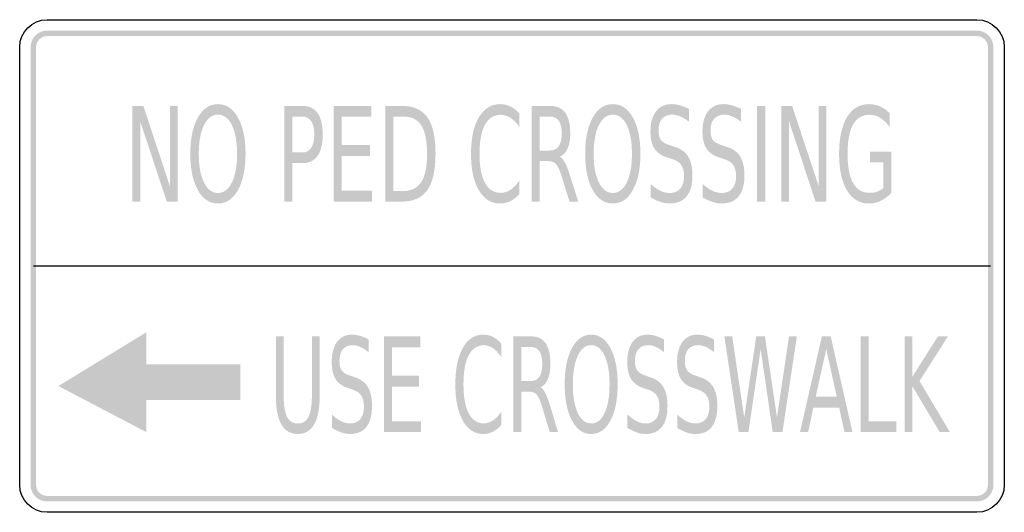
# Model space of a CAD drawing. Header units: inches. Extents: x -0.5 to 0.5, y -0.25 to 0.25.
import ezdxf

# ---------------------------------------------------------------- set-up
doc = ezdxf.new("R2010")
doc.units = ezdxf.units.IN
doc.header["$MEASUREMENT"] = 0

msp = doc.modelspace()

# ---------------------------------------------------------------- hatches: boundary and pattern name
for points in [[(-0.47222, 0.23889), (-0.47385, 0.23881), (-0.47547, 0.23857), (-0.47706, 0.23817), (-0.4786, 0.23762), (-0.48008, 0.23692), (-0.48148, 0.23608), (-0.48279, 0.23511), (-0.48401, 0.23401), (-0.4851, 0.2328), (-0.48608, 0.23148), (-0.48692, 0.23008), (-0.48762, 0.2286), (-0.48817, 0.22706), (-0.48857, 0.22547), (-0.48881, 0.22386), (-0.48889, 0.22222), (-0.48333, 0.22222), (-0.48328, 0.22331), (-0.48312, 0.22439), (-0.48285, 0.22545), (-0.48249, 0.22647), (-0.48202, 0.22746), (-0.48146, 0.2284), (-0.48081, 0.22927), (-0.48008, 0.23008), (-0.47927, 0.23081), (-0.47839, 0.23146), (-0.47746, 0.23202), (-0.47647, 0.23249), (-0.47545, 0.23286), (-0.47439, 0.23312), (-0.47331, 0.23328), (-0.47222, 0.23333), (-0.47222, 0.23889)], [(-0.47222, 0.23333), (0.47222, 0.23333), (0.47222, 0.23889), (-0.47222, 0.23889), (-0.47222, 0.23333)], [(0.48889, 0.22222), (0.48881, 0.22386), (0.48857, 0.22547), (0.48817, 0.22706), (0.48762, 0.2286), (0.48692, 0.23008), (0.48608, 0.23148), (0.48511, 0.2328), (0.48401, 0.23401), (0.4828, 0.23511), (0.48148, 0.23608), (0.48008, 0.23692), (0.4786, 0.23762), (0.47706, 0.23817), (0.47547, 0.23857), (0.47386, 0.23881), (0.47222, 0.23889), (0.47222, 0.23333), (0.47331, 0.23328), (0.47439, 0.23312), (0.47545, 0.23286), (0.47648, 0.23249), (0.47746, 0.23202), (0.4784, 0.23146), (0.47927, 0.23081), (0.48008, 0.23008), (0.48081, 0.22927), (0.48146, 0.2284), (0.48202, 0.22746), (0.48249, 0.22647), (0.48286, 0.22545), (0.48312, 0.22439), (0.48328, 0.22331), (0.48333, 0.22222), (0.48889, 0.22222)], [(-0.48333, -0.22222), (-0.48333, 0.22222), (-0.48889, 0.22222), (-0.48889, -0.22222), (-0.48333, -0.22222)], [(0.48333, 0.22222), (0.48333, -0.22222), (0.48889, -0.22222), (0.48889, 0.22222), (0.48333, 0.22222)], [(-0.38548, 0.16255), (-0.37442, 0.16255), (-0.34751, 0.08122), (-0.34751, 0.16255), (-0.33956, 0.16255), (-0.33956, 0.06533), (-0.35062, 0.06533), (-0.37754, 0.14666), (-0.37754, 0.06533), (-0.38548, 0.06533), (-0.38548, 0.16255)], [(-0.18119, 0.16255), (-0.14285, 0.16255), (-0.14285, 0.15148), (-0.17297, 0.15148), (-0.17297, 0.1227), (-0.14407, 0.1227), (-0.14407, 0.11163), (-0.17297, 0.11163), (-0.17297, 0.0764), (-0.14209, 0.0764), (-0.14209, 0.06533), (-0.18119, 0.06533), (-0.18119, 0.16255)], [(0.24893, 0.16255), (0.25715, 0.16255), (0.25715, 0.06533), (0.24893, 0.06533), (0.24893, 0.16255)], [(0.27345, 0.16255), (0.28451, 0.16255), (0.31143, 0.08122), (0.31143, 0.16255), (0.31937, 0.16255), (0.31937, 0.06533), (0.30831, 0.06533), (0.2814, 0.14666), (0.2814, 0.06533), (0.27345, 0.06533), (0.27345, 0.16255)], [(-0.3713, -0.06725), (-0.3713, -0.16865), (-0.46072, -0.12185), (-0.3713, -0.06725)], [(-0.12991, -0.07143), (-0.09317, -0.07143), (-0.09317, -0.0825), (-0.12203, -0.0825), (-0.12203, -0.11128), (-0.09434, -0.11128), (-0.09434, -0.12235), (-0.12203, -0.12235), (-0.12203, -0.15758), (-0.09243, -0.15758), (-0.09243, -0.16865), (-0.12991, -0.16865), (-0.12991, -0.07143)], [(0.21568, -0.07143), (0.22364, -0.07143), (0.23585, -0.15361), (0.24805, -0.07143), (0.25688, -0.07143), (0.26912, -0.15361), (0.28133, -0.07143), (0.28929, -0.07143), (0.27471, -0.16865), (0.2648, -0.16865), (0.25255, -0.08426), (0.24013, -0.16865), (0.23026, -0.16865), (0.21568, -0.07143)], [(0.35424, -0.07143), (0.36212, -0.07143), (0.36212, -0.15758), (0.39042, -0.15758), (0.39042, -0.16865), (0.35424, -0.16865), (0.35424, -0.07143)], [(0.39864, -0.07143), (0.40652, -0.07143), (0.40652, -0.11252), (0.43261, -0.07143), (0.44274, -0.07143), (0.41388, -0.11675), (0.44477, -0.16865), (0.43443, -0.16865), (0.40652, -0.12183), (0.40652, -0.16865), (0.39864, -0.16865), (0.39864, -0.07143)], [(-0.27581, -0.0999), (-0.37157, -0.0999), (-0.37157, -0.13601), (-0.27581, -0.13601), (-0.27581, -0.0999)], [(-0.48889, -0.22222), (-0.48881, -0.22386), (-0.48857, -0.22547), (-0.48817, -0.22706), (-0.48762, -0.2286), (-0.48692, -0.23008), (-0.48608, -0.23148), (-0.4851, -0.2328), (-0.48401, -0.23401), (-0.48279, -0.23511), (-0.48148, -0.23608), (-0.48008, -0.23692), (-0.4786, -0.23762), (-0.47706, -0.23817), (-0.47547, -0.23857), (-0.47385, -0.23881), (-0.47222, -0.23889), (-0.47222, -0.23333), (-0.47331, -0.23328), (-0.47439, -0.23312), (-0.47545, -0.23285), (-0.47647, -0.23249), (-0.47746, -0.23202), (-0.47839, -0.23146), (-0.47927, -0.23081), (-0.48008, -0.23008), (-0.48081, -0.22927), (-0.48146, -0.22839), (-0.48202, -0.22746), (-0.48249, -0.22647), (-0.48285, -0.22545), (-0.48312, -0.22439), (-0.48328, -0.22331), (-0.48333, -0.22222), (-0.48889, -0.22222)], [(0.47222, -0.23889), (0.47386, -0.23881), (0.47547, -0.23857), (0.47706, -0.23817), (0.4786, -0.23762), (0.48008, -0.23692), (0.48148, -0.23608), (0.4828, -0.23511), (0.48401, -0.23401), (0.48511, -0.2328), (0.48608, -0.23148), (0.48692, -0.23008), (0.48762, -0.2286), (0.48817, -0.22706), (0.48857, -0.22547), (0.48881, -0.22386), (0.48889, -0.22222), (0.48333, -0.22222), (0.48328, -0.22331), (0.48312, -0.22439), (0.48286, -0.22545), (0.48249, -0.22647), (0.48202, -0.22746), (0.48146, -0.22839), (0.48081, -0.22927), (0.48008, -0.23008), (0.47927, -0.23081), (0.4784, -0.23146), (0.47746, -0.23202), (0.47648, -0.23249), (0.47545, -0.23285), (0.47439, -0.23312), (0.47331, -0.23328), (0.47222, -0.23333), (0.47222, -0.23889)], [(0.47222, -0.23333), (-0.47222, -0.23333), (-0.47222, -0.23889), (0.47222, -0.23889), (0.47222, -0.23333)]]:
    msp.add_hatch(color=7).paths.add_polyline_path(points)
h = msp.add_hatch(color=7)
edge = h.paths.add_edge_path()
edge.add_spline(control_points=[(-0.29865, 0.16431), (-0.29013, 0.16431), (-0.28332, 0.15974), (-0.27824, 0.1506), (-0.27315, 0.14146), (-0.2706, 0.12921), (-0.2706, 0.11384), (-0.2706, 0.09852), (-0.27315, 0.08629), (-0.27824, 0.07715), (-0.28332, 0.06801), (-0.29013, 0.06344), (-0.29865, 0.06344), (-0.30717, 0.06344), (-0.31398, 0.068), (-0.31908, 0.07712), (-0.32418, 0.08623), (-0.32673, 0.09848), (-0.32673, 0.11384), (-0.32673, 0.12921), (-0.32418, 0.14146), (-0.31908, 0.1506), (-0.31398, 0.15974), (-0.30717, 0.16431), (-0.29865, 0.16431)], knot_values=[0, 0, 0, 0, 1, 1, 1, 2, 2, 2, 3, 3, 3, 4, 4, 4, 5, 5, 5, 6, 6, 6, 7, 7, 7, 8, 8, 8, 8], degree=3, periodic=0)
edge = h.paths.add_edge_path(flags=0)
edge.add_spline(control_points=[(-0.29865, 0.15363), (-0.30461, 0.15363), (-0.30934, 0.15007), (-0.31285, 0.14295), (-0.31636, 0.13583), (-0.31811, 0.12613), (-0.31811, 0.11384), (-0.31811, 0.1016), (-0.31636, 0.09192), (-0.31285, 0.0848), (-0.30934, 0.07768), (-0.30461, 0.07412), (-0.29865, 0.07412), (-0.29269, 0.07412), (-0.28796, 0.07768), (-0.28447, 0.0848), (-0.28098, 0.09192), (-0.27923, 0.1016), (-0.27923, 0.11384), (-0.27923, 0.12613), (-0.28098, 0.13583), (-0.28447, 0.14295), (-0.28796, 0.15007), (-0.29269, 0.15363), (-0.29865, 0.15363)], knot_values=[0, 0, 0, 0, 1, 1, 1, 2, 2, 2, 3, 3, 3, 4, 4, 4, 5, 5, 5, 6, 6, 6, 7, 7, 7, 8, 8, 8, 8], degree=3, periodic=0)
h = msp.add_hatch(color=7)
edge = h.paths.add_edge_path()
edge.add_line((-0.23136, 0.16255), (-0.21285, 0.16255))
edge.add_spline(control_points=[(-0.21285, 0.16255), (-0.20604, 0.16255), (-0.2009, 0.16009), (-0.19743, 0.15516), (-0.19395, 0.15023), (-0.19221, 0.14302), (-0.19221, 0.13351), (-0.19221, 0.12392), (-0.19395, 0.11667), (-0.19743, 0.11176), (-0.2009, 0.10685), (-0.20604, 0.1044), (-0.21285, 0.1044)], knot_values=[0, 0, 0, 0, 1, 1, 1, 2, 2, 2, 3, 3, 3, 4, 4, 4, 4], degree=3, periodic=0)
edge.add_line((-0.21285, 0.1044), (-0.22314, 0.1044))
edge.add_line((-0.22314, 0.1044), (-0.22314, 0.06533))
edge.add_line((-0.22314, 0.06533), (-0.23136, 0.06533))
edge.add_line((-0.23136, 0.06533), (-0.23136, 0.16255))
edge = h.paths.add_edge_path(flags=0)
edge.add_line((-0.22314, 0.15174), (-0.22314, 0.11521))
edge.add_line((-0.22314, 0.11521), (-0.21285, 0.11521))
edge.add_spline(control_points=[(-0.21285, 0.11521), (-0.20902, 0.11521), (-0.20607, 0.1168), (-0.20397, 0.11996), (-0.20188, 0.12313), (-0.20084, 0.12765), (-0.20084, 0.13351), (-0.20084, 0.13933), (-0.20188, 0.14382), (-0.20397, 0.14699), (-0.20607, 0.15016), (-0.20902, 0.15174), (-0.21285, 0.15174)], knot_values=[0, 0, 0, 0, 1, 1, 1, 2, 2, 2, 3, 3, 3, 4, 4, 4, 4], degree=3, periodic=0)
edge.add_line((-0.21285, 0.15174), (-0.22314, 0.15174))
h = msp.add_hatch(color=7)
edge = h.paths.add_edge_path()
edge.add_line((-0.12863, 0.16255), (-0.11179, 0.16255))
edge.add_spline(control_points=[(-0.11179, 0.16255), (-0.10002, 0.16255), (-0.09138, 0.15863), (-0.08589, 0.1508), (-0.08039, 0.14296), (-0.07765, 0.13071), (-0.07765, 0.11404), (-0.07765, 0.09728), (-0.08041, 0.08497), (-0.08593, 0.07712), (-0.09146, 0.06926), (-0.10008, 0.06533), (-0.11179, 0.06533)], knot_values=[0, 0, 0, 0, 1, 1, 1, 2, 2, 2, 3, 3, 3, 4, 4, 4, 4], degree=3, periodic=0)
edge.add_line((-0.11179, 0.06533), (-0.12863, 0.06533))
edge.add_line((-0.12863, 0.06533), (-0.12863, 0.16255))
edge = h.paths.add_edge_path(flags=0)
edge.add_line((-0.12041, 0.15174), (-0.12041, 0.07614))
edge.add_line((-0.12041, 0.07614), (-0.11052, 0.07614))
edge.add_spline(control_points=[(-0.11052, 0.07614), (-0.10215, 0.07614), (-0.09602, 0.07918), (-0.09212, 0.08526), (-0.08822, 0.09133), (-0.08627, 0.10093), (-0.08627, 0.11404), (-0.08627, 0.12706), (-0.08822, 0.1366), (-0.09212, 0.14266), (-0.09602, 0.14871), (-0.10215, 0.15174), (-0.11052, 0.15174)], knot_values=[0, 0, 0, 0, 1, 1, 1, 2, 2, 2, 3, 3, 3, 4, 4, 4, 4], degree=3, periodic=0)
edge.add_line((-0.11052, 0.15174), (-0.12041, 0.15174))
h = msp.add_hatch(color=7)
edge = h.paths.add_edge_path()
edge.add_line((0.00729, 0.15506), (0.00729, 0.14119))
edge.add_spline(control_points=[(0.00729, 0.14119), (0.00452, 0.14532), (0.00157, 0.1484), (-0.00156, 0.15044), (-0.00469, 0.15248), (-0.00802, 0.1535), (-0.01154, 0.1535), (-0.01846, 0.1535), (-0.02377, 0.1501), (-0.02746, 0.14331), (-0.03114, 0.13652), (-0.03299, 0.12669), (-0.03299, 0.11384), (-0.03299, 0.10104), (-0.03114, 0.09124), (-0.02746, 0.08444), (-0.02377, 0.07765), (-0.01846, 0.07425), (-0.01154, 0.07425), (-0.00802, 0.07425), (-0.00469, 0.07527), (-0.00156, 0.07731), (0.00157, 0.07935), (0.00452, 0.08243), (0.00729, 0.08656)], knot_values=[0, 0, 0, 0, 1, 1, 1, 2, 2, 2, 3, 3, 3, 4, 4, 4, 5, 5, 5, 6, 6, 6, 7, 7, 7, 8, 8, 8, 8], degree=3, periodic=0)
edge.add_line((0.00729, 0.08656), (0.00729, 0.07282))
edge.add_spline(control_points=[(0.00729, 0.07282), (0.00443, 0.06969), (0.00139, 0.06735), (-0.00183, 0.06579), (-0.00505, 0.06422), (-0.00844, 0.06344), (-0.01199, 0.06344), (-0.0212, 0.06344), (-0.02844, 0.06795), (-0.03371, 0.07695), (-0.03898, 0.08596), (-0.04161, 0.09826), (-0.04161, 0.11384), (-0.04161, 0.12947), (-0.03898, 0.14179), (-0.03371, 0.1508), (-0.02844, 0.15981), (-0.0212, 0.16431), (-0.01199, 0.16431), (-0.00838, 0.16431), (-0.00496, 0.16354), (-0.00174, 0.162), (0.00148, 0.16046), (0.00449, 0.15815), (0.00729, 0.15506)], knot_values=[0, 0, 0, 0, 1, 1, 1, 2, 2, 2, 3, 3, 3, 4, 4, 4, 5, 5, 5, 6, 6, 6, 7, 7, 7, 8, 8, 8, 8], degree=3, periodic=0)
h = msp.add_hatch(color=7)
edge = h.paths.add_edge_path()
edge.add_spline(control_points=[(0.04875, 0.11091), (0.05052, 0.10996), (0.05224, 0.10792), (0.0539, 0.10479), (0.05555, 0.10167), (0.05722, 0.09737), (0.05891, 0.0919)], knot_values=[0, 0, 0, 0, 1, 1, 1, 2, 2, 2, 2], degree=3, periodic=0)
edge.add_line((0.05891, 0.0919), (0.06726, 0.06533))
edge.add_line((0.06726, 0.06533), (0.05841, 0.06533))
edge.add_line((0.05841, 0.06533), (0.05064, 0.09027))
edge.add_spline(control_points=[(0.05064, 0.09027), (0.04866, 0.09678), (0.04672, 0.1011), (0.04484, 0.10323), (0.04296, 0.10536), (0.04039, 0.10642), (0.03714, 0.10642)], knot_values=[0, 0, 0, 0, 1, 1, 1, 2, 2, 2, 2], degree=3, periodic=0)
edge.add_line((0.03714, 0.10642), (0.0282, 0.10642))
edge.add_line((0.0282, 0.10642), (0.0282, 0.06533))
edge.add_line((0.0282, 0.06533), (0.01998, 0.06533))
edge.add_line((0.01998, 0.06533), (0.01998, 0.16255))
edge.add_line((0.01998, 0.16255), (0.0385, 0.16255))
edge.add_spline(control_points=[(0.0385, 0.16255), (0.04545, 0.16255), (0.05063, 0.16023), (0.05403, 0.15558), (0.05743, 0.15094), (0.05913, 0.14393), (0.05913, 0.13455), (0.05913, 0.12843), (0.05825, 0.12335), (0.05649, 0.11931), (0.05473, 0.11528), (0.05215, 0.11248), (0.04875, 0.11091)], knot_values=[0, 0, 0, 0, 1, 1, 1, 2, 2, 2, 3, 3, 3, 4, 4, 4, 4], degree=3, periodic=0)
edge = h.paths.add_edge_path(flags=0)
edge.add_line((0.0282, 0.15174), (0.0282, 0.11723))
edge.add_line((0.0282, 0.11723), (0.0385, 0.11723))
edge.add_spline(control_points=[(0.0385, 0.11723), (0.04247, 0.11723), (0.04547, 0.11869), (0.04748, 0.12163), (0.0495, 0.12456), (0.05051, 0.12886), (0.05051, 0.13455), (0.05051, 0.14024), (0.0495, 0.14453), (0.04748, 0.14741), (0.04547, 0.1503), (0.04247, 0.15174), (0.0385, 0.15174)], knot_values=[0, 0, 0, 0, 1, 1, 1, 2, 2, 2, 3, 3, 3, 4, 4, 4, 4], degree=3, periodic=0)
edge.add_line((0.0385, 0.15174), (0.0282, 0.15174))
h = msp.add_hatch(color=7)
edge = h.paths.add_edge_path()
edge.add_spline(control_points=[(0.10239, 0.16431), (0.11091, 0.16431), (0.11772, 0.15974), (0.1228, 0.1506), (0.12789, 0.14146), (0.13044, 0.12921), (0.13044, 0.11384), (0.13044, 0.09852), (0.12789, 0.08629), (0.1228, 0.07715), (0.11772, 0.06801), (0.11091, 0.06344), (0.10239, 0.06344), (0.09387, 0.06344), (0.08706, 0.068), (0.08196, 0.07712), (0.07686, 0.08623), (0.07431, 0.09848), (0.07431, 0.11384), (0.07431, 0.12921), (0.07686, 0.14146), (0.08196, 0.1506), (0.08706, 0.15974), (0.09387, 0.16431), (0.10239, 0.16431)], knot_values=[0, 0, 0, 0, 1, 1, 1, 2, 2, 2, 3, 3, 3, 4, 4, 4, 5, 5, 5, 6, 6, 6, 7, 7, 7, 8, 8, 8, 8], degree=3, periodic=0)
edge = h.paths.add_edge_path(flags=0)
edge.add_spline(control_points=[(0.10239, 0.15363), (0.09643, 0.15363), (0.0917, 0.15007), (0.08819, 0.14295), (0.08468, 0.13583), (0.08293, 0.12613), (0.08293, 0.11384), (0.08293, 0.1016), (0.08468, 0.09192), (0.08819, 0.0848), (0.0917, 0.07768), (0.09643, 0.07412), (0.10239, 0.07412), (0.10835, 0.07412), (0.11308, 0.07768), (0.11657, 0.0848), (0.12007, 0.09192), (0.12181, 0.1016), (0.12181, 0.11384), (0.12181, 0.12613), (0.12007, 0.13583), (0.11657, 0.14295), (0.11308, 0.15007), (0.10835, 0.15363), (0.10239, 0.15363)], knot_values=[0, 0, 0, 0, 1, 1, 1, 2, 2, 2, 3, 3, 3, 4, 4, 4, 5, 5, 5, 6, 6, 6, 7, 7, 7, 8, 8, 8, 8], degree=3, periodic=0)
h = msp.add_hatch(color=7)
edge = h.paths.add_edge_path()
edge.add_line((0.17961, 0.15936), (0.17961, 0.14653))
edge.add_spline(control_points=[(0.17961, 0.14653), (0.17651, 0.14892), (0.17358, 0.1507), (0.17081, 0.15187), (0.16804, 0.15304), (0.16537, 0.15363), (0.16281, 0.15363), (0.15833, 0.15363), (0.15487, 0.15224), (0.15245, 0.14946), (0.15003, 0.14669), (0.14882, 0.14273), (0.14882, 0.13761), (0.14882, 0.13331), (0.14962, 0.13007), (0.15123, 0.12788), (0.15284, 0.12568), (0.15591, 0.12392), (0.16042, 0.12257)], knot_values=[0, 0, 0, 0, 1, 1, 1, 2, 2, 2, 3, 3, 3, 4, 4, 4, 5, 5, 5, 6, 6, 6, 6], degree=3, periodic=0)
edge.add_line((0.16042, 0.12257), (0.16534, 0.12094))
edge.add_spline(control_points=[(0.16534, 0.12094), (0.17148, 0.11907), (0.17601, 0.11579), (0.17891, 0.11108), (0.18182, 0.10637), (0.18327, 0.10006), (0.18327, 0.09216), (0.18327, 0.08274), (0.18131, 0.0756), (0.17738, 0.07073), (0.17345, 0.06587), (0.16768, 0.06344), (0.16006, 0.06344), (0.15717, 0.06344), (0.15411, 0.06396), (0.15087, 0.065), (0.14763, 0.06605), (0.14428, 0.06759), (0.14082, 0.06963)], knot_values=[0, 0, 0, 0, 1, 1, 1, 2, 2, 2, 3, 3, 3, 4, 4, 4, 5, 5, 5, 6, 6, 6, 6], degree=3, periodic=0)
edge.add_line((0.14082, 0.06963), (0.14082, 0.08317))
edge.add_spline(control_points=[(0.14082, 0.08317), (0.14416, 0.08018), (0.14743, 0.07792), (0.15062, 0.0764), (0.15381, 0.07488), (0.15696, 0.07412), (0.16006, 0.07412), (0.16473, 0.07412), (0.16834, 0.0756), (0.1709, 0.07855), (0.17346, 0.0815), (0.17474, 0.08571), (0.17474, 0.09118), (0.17474, 0.09596), (0.17382, 0.09969), (0.17198, 0.10238), (0.17014, 0.10507), (0.16713, 0.10709), (0.16295, 0.10844)], knot_values=[0, 0, 0, 0, 1, 1, 1, 2, 2, 2, 3, 3, 3, 4, 4, 4, 5, 5, 5, 6, 6, 6, 6], degree=3, periodic=0)
edge.add_line((0.16295, 0.10844), (0.15798, 0.11))
edge.add_spline(control_points=[(0.15798, 0.11), (0.15184, 0.11196), (0.14741, 0.11502), (0.14468, 0.11918), (0.14196, 0.12335), (0.1406, 0.12915), (0.1406, 0.13657), (0.1406, 0.14517), (0.14249, 0.15194), (0.14626, 0.15689), (0.15004, 0.16184), (0.15524, 0.16431), (0.16187, 0.16431), (0.16473, 0.16431), (0.16763, 0.1639), (0.17058, 0.16307), (0.17353, 0.16225), (0.17654, 0.16101), (0.17961, 0.15936)], knot_values=[0, 0, 0, 0, 1, 1, 1, 2, 2, 2, 3, 3, 3, 4, 4, 4, 5, 5, 5, 6, 6, 6, 6], degree=3, periodic=0)
h = msp.add_hatch(color=7)
edge = h.paths.add_edge_path()
edge.add_line((0.23245, 0.15936), (0.23245, 0.14653))
edge.add_spline(control_points=[(0.23245, 0.14653), (0.22935, 0.14892), (0.22641, 0.1507), (0.22364, 0.15187), (0.22087, 0.15304), (0.21821, 0.15363), (0.21565, 0.15363), (0.21116, 0.15363), (0.20771, 0.15224), (0.20528, 0.14946), (0.20286, 0.14669), (0.20165, 0.14273), (0.20165, 0.13761), (0.20165, 0.13331), (0.20245, 0.13007), (0.20407, 0.12788), (0.20568, 0.12568), (0.20874, 0.12392), (0.21325, 0.12257)], knot_values=[0, 0, 0, 0, 1, 1, 1, 2, 2, 2, 3, 3, 3, 4, 4, 4, 5, 5, 5, 6, 6, 6, 6], degree=3, periodic=0)
edge.add_line((0.21325, 0.12257), (0.21818, 0.12094))
edge.add_spline(control_points=[(0.21818, 0.12094), (0.22432, 0.11907), (0.22884, 0.11579), (0.23175, 0.11108), (0.23465, 0.10637), (0.2361, 0.10006), (0.2361, 0.09216), (0.2361, 0.08274), (0.23414, 0.0756), (0.23021, 0.07073), (0.22628, 0.06587), (0.22051, 0.06344), (0.21289, 0.06344), (0.21, 0.06344), (0.20694, 0.06396), (0.2037, 0.065), (0.20047, 0.06605), (0.19712, 0.06759), (0.19366, 0.06963)], knot_values=[0, 0, 0, 0, 1, 1, 1, 2, 2, 2, 3, 3, 3, 4, 4, 4, 5, 5, 5, 6, 6, 6, 6], degree=3, periodic=0)
edge.add_line((0.19366, 0.06963), (0.19366, 0.08317))
edge.add_spline(control_points=[(0.19366, 0.08317), (0.197, 0.08018), (0.20026, 0.07792), (0.20346, 0.0764), (0.20665, 0.07488), (0.20979, 0.07412), (0.21289, 0.07412), (0.21756, 0.07412), (0.22117, 0.0756), (0.22373, 0.07855), (0.22629, 0.0815), (0.22757, 0.08571), (0.22757, 0.09118), (0.22757, 0.09596), (0.22665, 0.09969), (0.22481, 0.10238), (0.22298, 0.10507), (0.21997, 0.10709), (0.21578, 0.10844)], knot_values=[0, 0, 0, 0, 1, 1, 1, 2, 2, 2, 3, 3, 3, 4, 4, 4, 5, 5, 5, 6, 6, 6, 6], degree=3, periodic=0)
edge.add_line((0.21578, 0.10844), (0.21082, 0.11))
edge.add_spline(control_points=[(0.21082, 0.11), (0.20467, 0.11196), (0.20024, 0.11502), (0.19752, 0.11918), (0.19479, 0.12335), (0.19343, 0.12915), (0.19343, 0.13657), (0.19343, 0.14517), (0.19532, 0.15194), (0.1991, 0.15689), (0.20288, 0.16184), (0.20808, 0.16431), (0.2147, 0.16431), (0.21756, 0.16431), (0.22046, 0.1639), (0.22342, 0.16307), (0.22637, 0.16225), (0.22938, 0.16101), (0.23245, 0.15936)], knot_values=[0, 0, 0, 0, 1, 1, 1, 2, 2, 2, 3, 3, 3, 4, 4, 4, 5, 5, 5, 6, 6, 6, 6], degree=3, periodic=0)
h = msp.add_hatch(color=7)
edge = h.paths.add_edge_path()
edge.add_line((0.37704, 0.0792), (0.37704, 0.10531))
edge.add_line((0.37704, 0.10531), (0.36363, 0.10531))
edge.add_line((0.36363, 0.10531), (0.36363, 0.11612))
edge.add_line((0.36363, 0.11612), (0.38517, 0.11612))
edge.add_line((0.38517, 0.11612), (0.38517, 0.07438))
edge.add_spline(control_points=[(0.38517, 0.07438), (0.38201, 0.07078), (0.37851, 0.06805), (0.37469, 0.06621), (0.37087, 0.06436), (0.36679, 0.06344), (0.36245, 0.06344), (0.35297, 0.06344), (0.34556, 0.06788), (0.34021, 0.07676), (0.33487, 0.08564), (0.3322, 0.098), (0.3322, 0.11384), (0.3322, 0.12973), (0.33487, 0.14212), (0.34021, 0.15099), (0.34556, 0.15987), (0.35297, 0.16431), (0.36245, 0.16431), (0.3664, 0.16431), (0.37015, 0.16353), (0.37372, 0.16197), (0.37729, 0.1604), (0.38058, 0.1581), (0.38359, 0.15506)], knot_values=[0, 0, 0, 0, 1, 1, 1, 2, 2, 2, 3, 3, 3, 4, 4, 4, 5, 5, 5, 6, 6, 6, 7, 7, 7, 8, 8, 8, 8], degree=3, periodic=0)
edge.add_line((0.38359, 0.15506), (0.38359, 0.14106))
edge.add_spline(control_points=[(0.38359, 0.14106), (0.38055, 0.14519), (0.37732, 0.14829), (0.3739, 0.15038), (0.37048, 0.15246), (0.36689, 0.1535), (0.36313, 0.1535), (0.35573, 0.1535), (0.35016, 0.15018), (0.34642, 0.14354), (0.34269, 0.1369), (0.34082, 0.127), (0.34082, 0.11384), (0.34082, 0.10073), (0.34269, 0.09086), (0.34642, 0.08421), (0.35016, 0.07757), (0.35573, 0.07425), (0.36313, 0.07425), (0.36605, 0.07425), (0.36865, 0.07465), (0.37092, 0.07546), (0.37319, 0.07626), (0.37523, 0.07751), (0.37704, 0.0792)], knot_values=[0, 0, 0, 0, 1, 1, 1, 2, 2, 2, 3, 3, 3, 4, 4, 4, 5, 5, 5, 6, 6, 6, 7, 7, 7, 8, 8, 8, 8], degree=3, periodic=0)
h = msp.add_hatch(color=7)
edge = h.paths.add_edge_path()
edge.add_line((-0.1457, -0.07462), (-0.1457, -0.08745))
edge.add_spline(control_points=[(-0.1457, -0.08745), (-0.14867, -0.08506), (-0.15149, -0.08328), (-0.15414, -0.08211), (-0.1568, -0.08094), (-0.15935, -0.08035), (-0.1618, -0.08035), (-0.1661, -0.08035), (-0.16941, -0.08174), (-0.17173, -0.08452), (-0.17406, -0.0873), (-0.17522, -0.09125), (-0.17522, -0.09637), (-0.17522, -0.10067), (-0.17444, -0.10391), (-0.1729, -0.1061), (-0.17136, -0.1083), (-0.16842, -0.11007), (-0.16409, -0.11141)], knot_values=[0, 0, 0, 0, 1, 1, 1, 2, 2, 2, 3, 3, 3, 4, 4, 4, 5, 5, 5, 6, 6, 6, 6], degree=3, periodic=0)
edge.add_line((-0.16409, -0.11141), (-0.15938, -0.11304))
edge.add_spline(control_points=[(-0.15938, -0.11304), (-0.15349, -0.11491), (-0.14916, -0.1182), (-0.14637, -0.12291), (-0.14359, -0.12762), (-0.1422, -0.13392), (-0.1422, -0.14182), (-0.1422, -0.15124), (-0.14408, -0.15838), (-0.14785, -0.16325), (-0.15161, -0.16811), (-0.15714, -0.17054), (-0.16444, -0.17054), (-0.16721, -0.17054), (-0.17015, -0.17002), (-0.17325, -0.16898), (-0.17635, -0.16793), (-0.17956, -0.16639), (-0.18288, -0.16435)], knot_values=[0, 0, 0, 0, 1, 1, 1, 2, 2, 2, 3, 3, 3, 4, 4, 4, 5, 5, 5, 6, 6, 6, 6], degree=3, periodic=0)
edge.add_line((-0.18288, -0.16435), (-0.18288, -0.15081))
edge.add_spline(control_points=[(-0.18288, -0.15081), (-0.17967, -0.1538), (-0.17654, -0.15606), (-0.17349, -0.15758), (-0.17043, -0.1591), (-0.16741, -0.15986), (-0.16444, -0.15986), (-0.15997, -0.15986), (-0.15651, -0.15838), (-0.15406, -0.15543), (-0.1516, -0.15248), (-0.15038, -0.14827), (-0.15038, -0.1428), (-0.15038, -0.13802), (-0.15126, -0.13429), (-0.15302, -0.1316), (-0.15478, -0.12891), (-0.15766, -0.12689), (-0.16167, -0.12554)], knot_values=[0, 0, 0, 0, 1, 1, 1, 2, 2, 2, 3, 3, 3, 4, 4, 4, 5, 5, 5, 6, 6, 6, 6], degree=3, periodic=0)
edge.add_line((-0.16167, -0.12554), (-0.16643, -0.12398))
edge.add_spline(control_points=[(-0.16643, -0.12398), (-0.17232, -0.12203), (-0.17656, -0.11897), (-0.17918, -0.1148), (-0.18179, -0.11063), (-0.18309, -0.10483), (-0.18309, -0.09741), (-0.18309, -0.08882), (-0.18128, -0.08204), (-0.17766, -0.07709), (-0.17404, -0.07215), (-0.16906, -0.06967), (-0.16271, -0.06967), (-0.15997, -0.06967), (-0.15719, -0.07008), (-0.15436, -0.07091), (-0.15153, -0.07173), (-0.14865, -0.07297), (-0.1457, -0.07462)], knot_values=[0, 0, 0, 0, 1, 1, 1, 2, 2, 2, 3, 3, 3, 4, 4, 4, 5, 5, 5, 6, 6, 6, 6], degree=3, periodic=0)
h = msp.add_hatch(color=7)
edge = h.paths.add_edge_path()
edge.add_line((-0.01069, -0.07892), (-0.01069, -0.09279))
edge.add_spline(control_points=[(-0.01069, -0.09279), (-0.01334, -0.08866), (-0.01617, -0.08558), (-0.01917, -0.08354), (-0.02217, -0.0815), (-0.02536, -0.08048), (-0.02873, -0.08048), (-0.03537, -0.08048), (-0.04045, -0.08388), (-0.04399, -0.09067), (-0.04752, -0.09747), (-0.04929, -0.10729), (-0.04929, -0.12014), (-0.04929, -0.13294), (-0.04752, -0.14274), (-0.04399, -0.14954), (-0.04045, -0.15633), (-0.03537, -0.15973), (-0.02873, -0.15973), (-0.02536, -0.15973), (-0.02217, -0.15871), (-0.01917, -0.15667), (-0.01617, -0.15463), (-0.01334, -0.15155), (-0.01069, -0.14742)], knot_values=[0, 0, 0, 0, 1, 1, 1, 2, 2, 2, 3, 3, 3, 4, 4, 4, 5, 5, 5, 6, 6, 6, 7, 7, 7, 8, 8, 8, 8], degree=3, periodic=0)
edge.add_line((-0.01069, -0.14742), (-0.01069, -0.16116))
edge.add_spline(control_points=[(-0.01069, -0.16116), (-0.01343, -0.16429), (-0.01634, -0.16663), (-0.01943, -0.1682), (-0.02252, -0.16976), (-0.02576, -0.17054), (-0.02917, -0.17054), (-0.03799, -0.17054), (-0.04493, -0.16604), (-0.04998, -0.15703), (-0.05503, -0.14802), (-0.05755, -0.13572), (-0.05755, -0.12014), (-0.05755, -0.10451), (-0.05503, -0.09219), (-0.04998, -0.08318), (-0.04493, -0.07417), (-0.03799, -0.06967), (-0.02917, -0.06967), (-0.0257, -0.06967), (-0.02243, -0.07044), (-0.01934, -0.07198), (-0.01626, -0.07352), (-0.01337, -0.07584), (-0.01069, -0.07892)], knot_values=[0, 0, 0, 0, 1, 1, 1, 2, 2, 2, 3, 3, 3, 4, 4, 4, 5, 5, 5, 6, 6, 6, 7, 7, 7, 8, 8, 8, 8], degree=3, periodic=0)
h = msp.add_hatch(color=7)
edge = h.paths.add_edge_path()
edge.add_spline(control_points=[(0.08045, -0.06967), (0.08861, -0.06967), (0.09513, -0.07424), (0.10001, -0.08338), (0.10488, -0.09252), (0.10732, -0.10477), (0.10732, -0.12014), (0.10732, -0.13546), (0.10488, -0.14769), (0.10001, -0.15683), (0.09513, -0.16597), (0.08861, -0.17054), (0.08045, -0.17054), (0.07228, -0.17054), (0.06576, -0.16598), (0.06087, -0.15686), (0.05598, -0.14775), (0.05353, -0.13551), (0.05353, -0.12014), (0.05353, -0.10477), (0.05598, -0.09252), (0.06087, -0.08338), (0.06576, -0.07424), (0.07228, -0.06967), (0.08045, -0.06967)], knot_values=[0, 0, 0, 0, 1, 1, 1, 2, 2, 2, 3, 3, 3, 4, 4, 4, 5, 5, 5, 6, 6, 6, 7, 7, 7, 8, 8, 8, 8], degree=3, periodic=0)
edge = h.paths.add_edge_path(flags=0)
edge.add_spline(control_points=[(0.08045, -0.08035), (0.07474, -0.08035), (0.0702, -0.08391), (0.06684, -0.09103), (0.06348, -0.09815), (0.0618, -0.10785), (0.0618, -0.12014), (0.0618, -0.13238), (0.06348, -0.14206), (0.06684, -0.14918), (0.0702, -0.1563), (0.07474, -0.15986), (0.08045, -0.15986), (0.08616, -0.15986), (0.09069, -0.1563), (0.09404, -0.14918), (0.09738, -0.14206), (0.09906, -0.13238), (0.09906, -0.12014), (0.09906, -0.10785), (0.09738, -0.09815), (0.09404, -0.09103), (0.09069, -0.08391), (0.08616, -0.08035), (0.08045, -0.08035)], knot_values=[0, 0, 0, 0, 1, 1, 1, 2, 2, 2, 3, 3, 3, 4, 4, 4, 5, 5, 5, 6, 6, 6, 7, 7, 7, 8, 8, 8, 8], degree=3, periodic=0)
h = msp.add_hatch(color=7)
edge = h.paths.add_edge_path()
edge.add_line((0.15445, -0.07462), (0.15445, -0.08745))
edge.add_spline(control_points=[(0.15445, -0.08745), (0.15148, -0.08506), (0.14866, -0.08328), (0.14601, -0.08211), (0.14335, -0.08094), (0.1408, -0.08035), (0.13835, -0.08035), (0.13405, -0.08035), (0.13074, -0.08174), (0.12842, -0.08452), (0.12609, -0.0873), (0.12493, -0.09125), (0.12493, -0.09637), (0.12493, -0.10067), (0.12571, -0.10391), (0.12725, -0.1061), (0.12879, -0.1083), (0.13173, -0.11007), (0.13606, -0.11141)], knot_values=[0, 0, 0, 0, 1, 1, 1, 2, 2, 2, 3, 3, 3, 4, 4, 4, 5, 5, 5, 6, 6, 6, 6], degree=3, periodic=0)
edge.add_line((0.13606, -0.11141), (0.14077, -0.11304))
edge.add_spline(control_points=[(0.14077, -0.11304), (0.14666, -0.11491), (0.15099, -0.1182), (0.15378, -0.12291), (0.15656, -0.12762), (0.15795, -0.13392), (0.15795, -0.14182), (0.15795, -0.15124), (0.15607, -0.15838), (0.1523, -0.16325), (0.14854, -0.16811), (0.14301, -0.17054), (0.13571, -0.17054), (0.13294, -0.17054), (0.13, -0.17002), (0.1269, -0.16898), (0.1238, -0.16793), (0.12059, -0.16639), (0.11727, -0.16435)], knot_values=[0, 0, 0, 0, 1, 1, 1, 2, 2, 2, 3, 3, 3, 4, 4, 4, 5, 5, 5, 6, 6, 6, 6], degree=3, periodic=0)
edge.add_line((0.11727, -0.16435), (0.11727, -0.15081))
edge.add_spline(control_points=[(0.11727, -0.15081), (0.12048, -0.1538), (0.12361, -0.15606), (0.12666, -0.15758), (0.12972, -0.1591), (0.13274, -0.15986), (0.13571, -0.15986), (0.14018, -0.15986), (0.14364, -0.15838), (0.14609, -0.15543), (0.14855, -0.15248), (0.14977, -0.14827), (0.14977, -0.1428), (0.14977, -0.13802), (0.14889, -0.13429), (0.14713, -0.1316), (0.14537, -0.12891), (0.14249, -0.12689), (0.13848, -0.12554)], knot_values=[0, 0, 0, 0, 1, 1, 1, 2, 2, 2, 3, 3, 3, 4, 4, 4, 5, 5, 5, 6, 6, 6, 6], degree=3, periodic=0)
edge.add_line((0.13848, -0.12554), (0.13372, -0.12398))
edge.add_spline(control_points=[(0.13372, -0.12398), (0.12783, -0.12203), (0.12358, -0.11897), (0.12097, -0.1148), (0.11836, -0.11063), (0.11706, -0.10483), (0.11706, -0.09741), (0.11706, -0.08882), (0.11887, -0.08204), (0.12249, -0.07709), (0.12611, -0.07215), (0.13109, -0.06967), (0.13744, -0.06967), (0.14018, -0.06967), (0.14296, -0.07008), (0.14579, -0.07091), (0.14862, -0.07173), (0.1515, -0.07297), (0.15445, -0.07462)], knot_values=[0, 0, 0, 0, 1, 1, 1, 2, 2, 2, 3, 3, 3, 4, 4, 4, 5, 5, 5, 6, 6, 6, 6], degree=3, periodic=0)
h = msp.add_hatch(color=7)
edge = h.paths.add_edge_path()
edge.add_line((0.20508, -0.07462), (0.20508, -0.08745))
edge.add_spline(control_points=[(0.20508, -0.08745), (0.20211, -0.08506), (0.19929, -0.08328), (0.19664, -0.08211), (0.19398, -0.08094), (0.19143, -0.08035), (0.18898, -0.08035), (0.18468, -0.08035), (0.18137, -0.08174), (0.17905, -0.08452), (0.17673, -0.0873), (0.17556, -0.09125), (0.17556, -0.09637), (0.17556, -0.10067), (0.17634, -0.10391), (0.17788, -0.1061), (0.17942, -0.1083), (0.18236, -0.11007), (0.18669, -0.11141)], knot_values=[0, 0, 0, 0, 1, 1, 1, 2, 2, 2, 3, 3, 3, 4, 4, 4, 5, 5, 5, 6, 6, 6, 6], degree=3, periodic=0)
edge.add_line((0.18669, -0.11141), (0.1914, -0.11304))
edge.add_spline(control_points=[(0.1914, -0.11304), (0.19729, -0.11491), (0.20162, -0.1182), (0.20441, -0.12291), (0.20719, -0.12762), (0.20858, -0.13392), (0.20858, -0.14182), (0.20858, -0.15124), (0.2067, -0.15838), (0.20294, -0.16325), (0.19917, -0.16811), (0.19364, -0.17054), (0.18634, -0.17054), (0.18357, -0.17054), (0.18063, -0.17002), (0.17753, -0.16898), (0.17443, -0.16793), (0.17122, -0.16639), (0.1679, -0.16435)], knot_values=[0, 0, 0, 0, 1, 1, 1, 2, 2, 2, 3, 3, 3, 4, 4, 4, 5, 5, 5, 6, 6, 6, 6], degree=3, periodic=0)
edge.add_line((0.1679, -0.16435), (0.1679, -0.15081))
edge.add_spline(control_points=[(0.1679, -0.15081), (0.17111, -0.1538), (0.17424, -0.15606), (0.1773, -0.15758), (0.18035, -0.1591), (0.18337, -0.15986), (0.18634, -0.15986), (0.19081, -0.15986), (0.19427, -0.15838), (0.19673, -0.15543), (0.19918, -0.15248), (0.2004, -0.14827), (0.2004, -0.1428), (0.2004, -0.13802), (0.19952, -0.13429), (0.19776, -0.1316), (0.196, -0.12891), (0.19312, -0.12689), (0.18911, -0.12554)], knot_values=[0, 0, 0, 0, 1, 1, 1, 2, 2, 2, 3, 3, 3, 4, 4, 4, 5, 5, 5, 6, 6, 6, 6], degree=3, periodic=0)
edge.add_line((0.18911, -0.12554), (0.18435, -0.12398))
edge.add_spline(control_points=[(0.18435, -0.12398), (0.17846, -0.12203), (0.17422, -0.11897), (0.1716, -0.1148), (0.16899, -0.11063), (0.16769, -0.10483), (0.16769, -0.09741), (0.16769, -0.08882), (0.1695, -0.08204), (0.17312, -0.07709), (0.17674, -0.07215), (0.18172, -0.06967), (0.18807, -0.06967), (0.19081, -0.06967), (0.1936, -0.07008), (0.19642, -0.07091), (0.19925, -0.07173), (0.20213, -0.07297), (0.20508, -0.07462)], knot_values=[0, 0, 0, 0, 1, 1, 1, 2, 2, 2, 3, 3, 3, 4, 4, 4, 5, 5, 5, 6, 6, 6, 6], degree=3, periodic=0)
h = msp.add_hatch(color=7)
edge = h.paths.add_edge_path()
edge.add_line((-0.23982, -0.07143), (-0.23191, -0.07143))
edge.add_line((-0.23191, -0.07143), (-0.23191, -0.13049))
edge.add_spline(control_points=[(-0.23191, -0.13049), (-0.23191, -0.14091), (-0.23077, -0.14841), (-0.22851, -0.15299), (-0.22624, -0.15757), (-0.22259, -0.15986), (-0.21754, -0.15986), (-0.21249, -0.15986), (-0.20884, -0.15757), (-0.20659, -0.15299), (-0.20434, -0.14841), (-0.20321, -0.14091), (-0.20321, -0.13049)], knot_values=[0, 0, 0, 0, 1, 1, 1, 2, 2, 2, 3, 3, 3, 4, 4, 4, 4], degree=3, periodic=0)
edge.add_line((-0.20321, -0.13049), (-0.20321, -0.07143))
edge.add_line((-0.20321, -0.07143), (-0.1953, -0.07143))
edge.add_line((-0.1953, -0.07143), (-0.1953, -0.13212))
edge.add_spline(control_points=[(-0.1953, -0.13212), (-0.1953, -0.1448), (-0.19717, -0.15437), (-0.20092, -0.16084), (-0.20467, -0.16731), (-0.21021, -0.17054), (-0.21754, -0.17054), (-0.2249, -0.17054), (-0.23045, -0.16731), (-0.2342, -0.16084), (-0.23795, -0.15437), (-0.23982, -0.1448), (-0.23982, -0.13212)], knot_values=[0, 0, 0, 0, 1, 1, 1, 2, 2, 2, 3, 3, 3, 4, 4, 4, 4], degree=3, periodic=0)
edge.add_line((-0.23982, -0.13212), (-0.23982, -0.07143))
h = msp.add_hatch(color=7)
edge = h.paths.add_edge_path()
edge.add_spline(control_points=[(0.02904, -0.12307), (0.03074, -0.12402), (0.03238, -0.12606), (0.03397, -0.12919), (0.03556, -0.13231), (0.03716, -0.13661), (0.03877, -0.14208)], knot_values=[0, 0, 0, 0, 1, 1, 1, 2, 2, 2, 2], degree=3, periodic=0)
edge.add_line((0.03877, -0.14208), (0.04678, -0.16865))
edge.add_line((0.04678, -0.16865), (0.0383, -0.16865))
edge.add_line((0.0383, -0.16865), (0.03086, -0.14371))
edge.add_spline(control_points=[(0.03086, -0.14371), (0.02895, -0.1372), (0.0271, -0.13288), (0.02529, -0.13075), (0.02349, -0.12862), (0.02103, -0.12756), (0.01792, -0.12756)], knot_values=[0, 0, 0, 0, 1, 1, 1, 2, 2, 2, 2], degree=3, periodic=0)
edge.add_line((0.01792, -0.12756), (0.00935, -0.12756))
edge.add_line((0.00935, -0.12756), (0.00935, -0.16865))
edge.add_line((0.00935, -0.16865), (0.00147, -0.16865))
edge.add_line((0.00147, -0.16865), (0.00147, -0.07143))
edge.add_line((0.00147, -0.07143), (0.01921, -0.07143))
edge.add_spline(control_points=[(0.01921, -0.07143), (0.02588, -0.07143), (0.03084, -0.07375), (0.0341, -0.0784), (0.03736, -0.08304), (0.03899, -0.09005), (0.03899, -0.09943), (0.03899, -0.10555), (0.03815, -0.11063), (0.03646, -0.11467), (0.03477, -0.11871), (0.0323, -0.12151), (0.02904, -0.12307)], knot_values=[0, 0, 0, 0, 1, 1, 1, 2, 2, 2, 3, 3, 3, 4, 4, 4, 4], degree=3, periodic=0)
edge = h.paths.add_edge_path(flags=0)
edge.add_line((0.00935, -0.08224), (0.00935, -0.11675))
edge.add_line((0.00935, -0.11675), (0.01921, -0.11675))
edge.add_spline(control_points=[(0.01921, -0.11675), (0.02302, -0.11675), (0.02589, -0.11529), (0.02783, -0.11236), (0.02976, -0.10943), (0.03073, -0.10512), (0.03073, -0.09943), (0.03073, -0.09374), (0.02976, -0.08946), (0.02783, -0.08657), (0.02589, -0.08368), (0.02302, -0.08224), (0.01921, -0.08224)], knot_values=[0, 0, 0, 0, 1, 1, 1, 2, 2, 2, 3, 3, 3, 4, 4, 4, 4], degree=3, periodic=0)
edge.add_line((0.01921, -0.08224), (0.00935, -0.08224))
h = msp.add_hatch(color=7)
h.paths.add_polyline_path([(0.31469, -0.07143), (0.32365, -0.07143), (0.34581, -0.16865), (0.33763, -0.16865), (0.3323, -0.14371), (0.30608, -0.14371), (0.3008, -0.16865), (0.29249, -0.16865), (0.31469, -0.07143)])
h.paths.add_polyline_path([(0.31915, -0.08439), (0.30846, -0.13277), (0.32988, -0.13277), (0.31915, -0.08439)], flags=0)

# ---------------------------------------------------------------- linework, layer by layer
at = {"color": 7}
msp.add_line((0.48611, 0), (-0.48611, 0), dxfattribs=at)
for points in [[(-0.47222, 0.25), (0.47222, 0.25)], [(-0.5, -0.22222), (-0.5, 0.22222)], [(0.5, 0.22222), (0.5, -0.22222)], [(0.47222, -0.25), (-0.47222, -0.25)]]:
    msp.add_lwpolyline(points, dxfattribs=at)
for points in [[(-0.5, 0.22222), (-0.5, 0.23756), (-0.48756, 0.25), (-0.47222, 0.25)], [(0.47222, 0.25), (0.48756, 0.25), (0.5, 0.23756), (0.5, 0.22222)], [(-0.47222, -0.25), (-0.48756, -0.25), (-0.5, -0.23756), (-0.5, -0.22222)], [(0.5, -0.22222), (0.5, -0.23756), (0.48756, -0.25), (0.47222, -0.25)]]:
    msp.add_open_spline(points, degree=3, dxfattribs=at)

doc.saveas('drawing.dxf')
